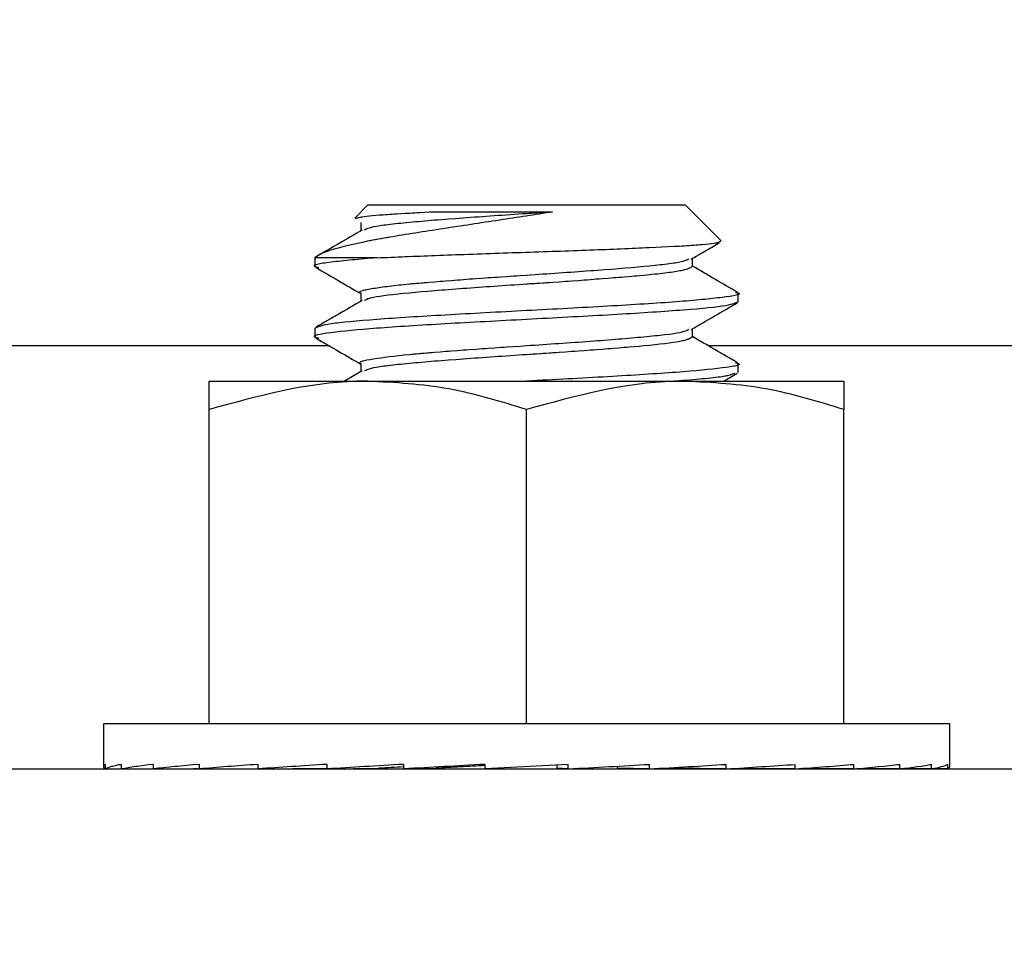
# Paper-space layout 'Sheet9' of a CAD drawing. Header units: inches. Extents: x 2.34 to 9.39, y 0.52 to 7.47.
# Tile 11 of 32: x 4.1972 to 4.2457, y 2.3939 to 2.4397. Entities that reach past the tile are written whole.
import ezdxf

# ---------------------------------------------------------------- set-up
doc = ezdxf.new("R2010")
doc.units = ezdxf.units.IN
doc.header["$MEASUREMENT"] = 0
doc.linetypes.add('PHANTOM', pattern=[0.5, 0.25, -0.05, 0.05, -0.05, 0.05, -0.05])
doc.layers.add('FORMAT', color=7, linetype='Continuous')
doc.styles.add('SLDTEXTSTYLE0', font='TXT', dxfattribs={"width": 0.75})
doc.dimstyles.new('SLDDIMSTYLE11', dxfattribs={"dimtxt": 0.104167, "dimasz": 0.13, "dimexe": 0, "dimexo": 0.0625, "dimgap": 0.026042, "dimtad": 0, "dimtih": 1, "dimtoh": 1, "dimdec": 1, "dimlfac": 18, "dimrnd": 1e-09, "dimzin": 12, "dimdsep": 46, "dimtxsty": 'SLDTEXTSTYLE0', "dimsah": 1, "dimcen": 0.09, "dimadec": 0, "dimazin": 3, "dimtfac": 1, "dimtdec": 1, "dimtofl": 0, "dimtmove": 0, "dimatfit": 3, "dimfxl": 1, "dimfrac": 2, "dimtolj": 1, "dimtzin": 12, "dimarcsym": 0})

# ---------------------------------------------------------------- blocks, each defined once
blk = doc.blocks.new('_D_76')
at = {"layer": 'FORMAT', "color": 7}
for p, q in [((5.969169, 6.750926), (3.180712, 6.750926)), ((3.305712, 6.750926), (3.305712, 5.178501)), ((3.151776, 5.157378), (3.120092, 5.157378)), ((3.120092, 5.157378), (3.120092, 4.991869)), ((3.459647, 5.157378), (3.491331, 5.157378)), ((3.491331, 5.157378), (3.491331, 4.991869)), ((3.120092, 4.991869), (3.151776, 4.991869)), ((3.491331, 4.991869), (3.459647, 4.991869)), ((3.305712, 1.986127), (3.305712, 4.831857)), ((4.057557, 1.986127), (3.180712, 1.986127))]:
    blk.add_line(p, q, dxfattribs=at)
for points in [[(3.305712, 6.750926), (3.285712, 6.620926), (3.325712, 6.620926)], [(3.305712, 1.986127), (3.325712, 2.116127), (3.285712, 2.116127)]]:
    blk.add_solid(points, dxfattribs=at)
at = {"layer": 'FORMAT', "color": 7, "char_height": 0.1041667, "attachment_point": 1, "style": 'SLDTEXTSTYLE0'}
for s, insert in [('2178', (3.151776, 5.126147)), ('85.8', (3.171067, 4.966135))]:
    blk.add_mtext(s, dxfattribs=dict(at, insert=insert))
blk = doc.blocks.new('_D_78')
at = {"layer": 'FORMAT', "color": 7}
for p, q in [((4.851572, 5.714004), (3.552958, 5.714004)), ((3.677958, 5.714004), (3.677958, 4.540645)), ((3.524022, 4.519523), (3.492338, 4.519523)), ((3.492338, 4.519523), (3.492338, 4.354013)), ((3.831893, 4.519523), (3.863577, 4.519523)), ((3.863577, 4.519523), (3.863577, 4.354013)), ((3.492338, 4.354013), (3.524022, 4.354013)), ((3.863577, 4.354013), (3.831893, 4.354013)), ((3.677958, 1.986127), (3.677958, 4.194002)), ((4.057557, 1.986127), (3.552958, 1.986127))]:
    blk.add_line(p, q, dxfattribs=at)
for points in [[(3.677958, 5.714004), (3.657958, 5.584004), (3.697958, 5.584004)], [(3.677958, 1.986127), (3.697958, 2.116127), (3.657958, 2.116127)]]:
    blk.add_solid(points, dxfattribs=at)
at = {"layer": 'FORMAT', "color": 7, "char_height": 0.1041667, "attachment_point": 1, "style": 'SLDTEXTSTYLE0'}
for s, insert in [('1704', (3.524022, 4.488291)), ('67.1', (3.543312, 4.32828))]:
    blk.add_mtext(s, dxfattribs=dict(at, insert=insert))

psp = doc.layouts.new('Sheet9')

# ---------------------------------------------------------------- linework, layer by layer
at = {"color": 7, "linetype": 'Continuous', "lineweight": 25}
for p, q in [((4.214327, 2.430571), (4.213677, 2.429921)), ((4.214327, 2.430571), (4.229952, 2.430571)), ((4.231713, 2.42881), (4.229952, 2.430571)), ((4.213978, 2.429703), (4.213978, 2.429299)), ((4.211723, 2.427967), (4.211723, 2.427533)), ((4.214774, 2.427967), (4.211723, 2.427967)), ((4.230301, 2.427533), (4.230301, 2.427937)), ((4.213978, 2.426231), (4.213978, 2.425827)), ((4.232557, 2.425797), (4.232557, 2.426231)), ((4.211723, 2.424495), (4.211723, 2.424061)), ((4.230301, 2.424061), (4.230301, 2.424465)), ((4.212431, 2.423627), (4.156168, 2.423627)), ((4.358264, 2.423627), (4.231097, 2.423627)), ((4.213978, 2.422759), (4.213978, 2.422355)), ((4.232557, 2.422325), (4.232557, 2.422759)), ((4.21404, 2.422391), (4.213179, 2.421891)), ((4.231849, 2.421891), (4.232513, 2.422276)), ((4.206515, 2.421891), (4.214327, 2.421891)), ((4.214327, 2.421891), (4.229952, 2.421891)), ((4.229952, 2.421891), (4.237765, 2.421891)), ((4.206515, 2.405016), (4.206515, 2.420495)), ((4.22214, 2.405016), (4.22214, 2.420495)), ((4.237765, 2.405016), (4.237765, 2.420495)), ((4.201307, 2.405016), (4.201307, 2.402905)), ((4.242973, 2.405016), (4.201307, 2.405016)), ((4.242973, 2.402905), (4.242973, 2.405016)), ((4.183945, 2.402794), (4.406168, 2.402794)), ((4.201407, 2.402794), (4.201407, 2.403016)), ((4.201407, 2.402794), (4.202204, 2.402798)), ((4.202204, 2.402794), (4.202204, 2.403016)), ((4.202204, 2.402794), (4.203767, 2.402802)), ((4.203767, 2.402794), (4.203767, 2.403016)), ((4.203767, 2.402794), (4.206035, 2.402807)), ((4.206035, 2.402794), (4.206035, 2.403016)), ((4.206035, 2.402794), (4.208923, 2.402814)), ((4.206723, 2.402798), (4.206723, 2.402794)), ((4.208923, 2.402794), (4.208923, 2.403016)), ((4.208923, 2.402794), (4.212319, 2.402822)), ((4.212319, 2.402794), (4.212319, 2.403016)), ((4.212319, 2.402794), (4.214872, 2.402823)), ((4.216092, 2.402794), (4.216092, 2.403016)), ((4.216092, 2.402794), (4.217665, 2.402823)), ((4.224182, 2.403016), (4.220098, 2.402794)), ((4.220098, 2.402794), (4.220098, 2.403016)), ((4.223651, 2.402823), (4.223651, 2.402987)), ((4.224182, 2.402794), (4.223651, 2.402823)), ((4.224182, 2.402794), (4.224182, 2.403016)), ((4.226615, 2.402823), (4.226615, 2.402928)), ((4.228187, 2.402794), (4.226615, 2.402823)), ((4.228187, 2.402794), (4.228187, 2.403016)), ((4.229407, 2.402823), (4.229407, 2.402864)), ((4.231961, 2.402794), (4.229407, 2.402823)), ((4.231961, 2.402794), (4.231961, 2.403016)), ((4.235356, 2.402794), (4.232367, 2.402819)), ((4.235356, 2.402794), (4.235356, 2.403016)), ((4.238244, 2.402794), (4.235614, 2.402812)), ((4.237557, 2.402794), (4.237557, 2.402798)), ((4.238244, 2.402794), (4.238244, 2.403016)), ((4.240513, 2.402794), (4.238393, 2.402806)), ((4.240513, 2.402794), (4.240513, 2.403016)), ((4.242076, 2.402794), (4.240585, 2.402802)), ((4.242076, 2.402794), (4.242076, 2.403016)), ((4.242873, 2.402794), (4.242098, 2.402798)), ((4.242873, 2.402794), (4.242873, 2.403016))]:
    psp.add_line(p, q, dxfattribs=at)
at = {"color": 7, "linetype": 'PHANTOM', "lineweight": 18}
for p, q in [((4.214327, 2.430571), (4.213677, 2.429921)), ((4.214327, 2.430571), (4.213677, 2.429921)), ((4.214327, 2.430571), (4.213677, 2.429921)), ((4.214327, 2.430571), (4.229952, 2.430571)), ((4.214327, 2.430571), (4.229952, 2.430571)), ((4.214327, 2.430571), (4.229952, 2.430571)), ((4.231713, 2.42881), (4.229952, 2.430571)), ((4.231713, 2.42881), (4.229952, 2.430571)), ((4.231713, 2.42881), (4.229952, 2.430571)), ((4.213978, 2.429703), (4.213978, 2.429299)), ((4.213978, 2.429703), (4.213978, 2.429299)), ((4.213978, 2.429703), (4.213978, 2.429299)), ((4.211723, 2.427967), (4.211723, 2.427533)), ((4.214774, 2.427967), (4.211723, 2.427967)), ((4.211723, 2.427967), (4.211723, 2.427533)), ((4.214774, 2.427967), (4.211723, 2.427967)), ((4.211723, 2.427967), (4.211723, 2.427533)), ((4.214774, 2.427967), (4.211723, 2.427967)), ((4.230301, 2.427533), (4.230301, 2.427937)), ((4.230301, 2.427533), (4.230301, 2.427937)), ((4.230301, 2.427533), (4.230301, 2.427937)), ((4.213978, 2.426231), (4.213978, 2.425827)), ((4.213978, 2.426231), (4.213978, 2.425827)), ((4.213978, 2.426231), (4.213978, 2.425827)), ((4.232557, 2.425797), (4.232557, 2.426231)), ((4.232557, 2.425797), (4.232557, 2.426231)), ((4.232557, 2.425797), (4.232557, 2.426231)), ((4.211723, 2.424495), (4.211723, 2.424061)), ((4.211723, 2.424495), (4.211723, 2.424061)), ((4.211723, 2.424495), (4.211723, 2.424061)), ((4.230301, 2.424061), (4.230301, 2.424465)), ((4.230301, 2.424061), (4.230301, 2.424465)), ((4.230301, 2.424061), (4.230301, 2.424465)), ((4.212431, 2.423627), (4.156168, 2.423627)), ((4.212431, 2.423627), (4.156168, 2.423627)), ((4.212431, 2.423627), (4.156168, 2.423627)), ((4.358264, 2.423627), (4.231097, 2.423627)), ((4.358264, 2.423627), (4.231097, 2.423627)), ((4.358264, 2.423627), (4.231097, 2.423627)), ((4.213978, 2.422759), (4.213978, 2.422355)), ((4.213978, 2.422759), (4.213978, 2.422355)), ((4.213978, 2.422759), (4.213978, 2.422355)), ((4.232557, 2.422325), (4.232557, 2.422759)), ((4.232557, 2.422325), (4.232557, 2.422759)), ((4.232557, 2.422325), (4.232557, 2.422759)), ((4.21404, 2.422391), (4.213179, 2.421891)), ((4.21404, 2.422391), (4.213179, 2.421891)), ((4.21404, 2.422391), (4.213179, 2.421891)), ((4.231849, 2.421891), (4.232513, 2.422276)), ((4.231849, 2.421891), (4.232513, 2.422276)), ((4.231849, 2.421891), (4.232513, 2.422276)), ((4.206515, 2.421891), (4.214327, 2.421891)), ((4.206515, 2.421891), (4.214327, 2.421891)), ((4.206515, 2.421891), (4.214327, 2.421891)), ((4.214327, 2.421891), (4.229952, 2.421891)), ((4.214327, 2.421891), (4.229952, 2.421891)), ((4.214327, 2.421891), (4.229952, 2.421891)), ((4.229952, 2.421891), (4.237765, 2.421891)), ((4.229952, 2.421891), (4.237765, 2.421891)), ((4.229952, 2.421891), (4.237765, 2.421891)), ((4.206515, 2.405016), (4.206515, 2.420495)), ((4.206515, 2.405016), (4.206515, 2.420495)), ((4.206515, 2.405016), (4.206515, 2.420495)), ((4.22214, 2.405016), (4.22214, 2.420495)), ((4.22214, 2.405016), (4.22214, 2.420495)), ((4.22214, 2.405016), (4.22214, 2.420495)), ((4.237765, 2.405016), (4.237765, 2.420495)), ((4.237765, 2.405016), (4.237765, 2.420495)), ((4.237765, 2.405016), (4.237765, 2.420495)), ((4.201307, 2.405016), (4.201307, 2.402905)), ((4.242973, 2.405016), (4.201307, 2.405016)), ((4.201307, 2.405016), (4.201307, 2.402905)), ((4.242973, 2.405016), (4.201307, 2.405016)), ((4.201307, 2.405016), (4.201307, 2.402905)), ((4.242973, 2.405016), (4.201307, 2.405016)), ((4.242973, 2.402905), (4.242973, 2.405016)), ((4.242973, 2.402905), (4.242973, 2.405016)), ((4.242973, 2.402905), (4.242973, 2.405016)), ((4.183945, 2.402794), (4.406168, 2.402794)), ((4.183945, 2.402794), (4.406168, 2.402794)), ((4.183945, 2.402794), (4.406168, 2.402794)), ((4.201407, 2.402794), (4.201407, 2.403016)), ((4.201407, 2.402794), (4.201407, 2.403016)), ((4.201407, 2.402794), (4.201407, 2.403016)), ((4.201407, 2.402794), (4.202204, 2.402798)), ((4.201407, 2.402794), (4.202204, 2.402798)), ((4.201407, 2.402794), (4.202204, 2.402798)), ((4.202204, 2.402794), (4.202204, 2.403016)), ((4.202204, 2.402794), (4.202204, 2.403016)), ((4.202204, 2.402794), (4.202204, 2.403016)), ((4.202204, 2.402794), (4.203767, 2.402802)), ((4.202204, 2.402794), (4.203767, 2.402802)), ((4.202204, 2.402794), (4.203767, 2.402802)), ((4.203767, 2.402794), (4.203767, 2.403016)), ((4.203767, 2.402794), (4.203767, 2.403016)), ((4.203767, 2.402794), (4.203767, 2.403016)), ((4.203767, 2.402794), (4.206035, 2.402807)), ((4.203767, 2.402794), (4.206035, 2.402807)), ((4.203767, 2.402794), (4.206035, 2.402807)), ((4.206035, 2.402794), (4.206035, 2.403016)), ((4.206035, 2.402794), (4.206035, 2.403016)), ((4.206035, 2.402794), (4.206035, 2.403016)), ((4.206035, 2.402794), (4.208923, 2.402814)), ((4.206035, 2.402794), (4.208923, 2.402814)), ((4.206035, 2.402794), (4.208923, 2.402814)), ((4.206723, 2.402798), (4.206723, 2.402794)), ((4.206723, 2.402798), (4.206723, 2.402794)), ((4.206723, 2.402798), (4.206723, 2.402794)), ((4.208923, 2.402794), (4.208923, 2.403016)), ((4.208923, 2.402794), (4.208923, 2.403016)), ((4.208923, 2.402794), (4.208923, 2.403016)), ((4.208923, 2.402794), (4.212319, 2.402822)), ((4.208923, 2.402794), (4.212319, 2.402822)), ((4.208923, 2.402794), (4.212319, 2.402822)), ((4.212319, 2.402794), (4.212319, 2.403016)), ((4.212319, 2.402794), (4.212319, 2.403016)), ((4.212319, 2.402794), (4.212319, 2.403016)), ((4.212319, 2.402794), (4.214872, 2.402823)), ((4.212319, 2.402794), (4.214872, 2.402823)), ((4.212319, 2.402794), (4.214872, 2.402823)), ((4.216092, 2.402794), (4.216092, 2.403016)), ((4.216092, 2.402794), (4.216092, 2.403016)), ((4.216092, 2.402794), (4.216092, 2.403016)), ((4.216092, 2.402794), (4.217665, 2.402823)), ((4.216092, 2.402794), (4.217665, 2.402823)), ((4.216092, 2.402794), (4.217665, 2.402823)), ((4.224182, 2.403016), (4.220098, 2.402794)), ((4.220098, 2.402794), (4.220098, 2.403016)), ((4.220098, 2.402794), (4.220098, 2.403016)), ((4.224182, 2.403016), (4.220098, 2.402794)), ((4.220098, 2.402794), (4.220098, 2.403016)), ((4.224182, 2.403016), (4.220098, 2.402794)), ((4.223651, 2.402823), (4.223651, 2.402987)), ((4.223651, 2.402823), (4.223651, 2.402987)), ((4.223651, 2.402823), (4.223651, 2.402987)), ((4.224182, 2.402794), (4.223651, 2.402823)), ((4.224182, 2.402794), (4.223651, 2.402823)), ((4.224182, 2.402794), (4.223651, 2.402823)), ((4.224182, 2.402794), (4.224182, 2.403016)), ((4.224182, 2.402794), (4.224182, 2.403016)), ((4.224182, 2.402794), (4.224182, 2.403016)), ((4.226615, 2.402823), (4.226615, 2.402928)), ((4.226615, 2.402823), (4.226615, 2.402928)), ((4.226615, 2.402823), (4.226615, 2.402928)), ((4.228187, 2.402794), (4.226615, 2.402823)), ((4.228187, 2.402794), (4.226615, 2.402823)), ((4.228187, 2.402794), (4.226615, 2.402823)), ((4.228187, 2.402794), (4.228187, 2.403016)), ((4.228187, 2.402794), (4.228187, 2.403016)), ((4.228187, 2.402794), (4.228187, 2.403016)), ((4.229407, 2.402823), (4.229407, 2.402864)), ((4.229407, 2.402823), (4.229407, 2.402864)), ((4.229407, 2.402823), (4.229407, 2.402864)), ((4.231961, 2.402794), (4.229407, 2.402823)), ((4.231961, 2.402794), (4.229407, 2.402823)), ((4.231961, 2.402794), (4.229407, 2.402823)), ((4.231961, 2.402794), (4.231961, 2.403016)), ((4.231961, 2.402794), (4.231961, 2.403016)), ((4.231961, 2.402794), (4.231961, 2.403016)), ((4.235356, 2.402794), (4.232367, 2.402819)), ((4.235356, 2.402794), (4.232367, 2.402819)), ((4.235356, 2.402794), (4.232367, 2.402819)), ((4.235356, 2.402794), (4.235356, 2.403016)), ((4.235356, 2.402794), (4.235356, 2.403016)), ((4.235356, 2.402794), (4.235356, 2.403016)), ((4.238244, 2.402794), (4.235614, 2.402812)), ((4.238244, 2.402794), (4.235614, 2.402812)), ((4.238244, 2.402794), (4.235614, 2.402812)), ((4.237557, 2.402794), (4.237557, 2.402798)), ((4.237557, 2.402794), (4.237557, 2.402798)), ((4.237557, 2.402794), (4.237557, 2.402798)), ((4.238244, 2.402794), (4.238244, 2.403016)), ((4.238244, 2.402794), (4.238244, 2.403016)), ((4.238244, 2.402794), (4.238244, 2.403016)), ((4.240513, 2.402794), (4.238393, 2.402806)), ((4.240513, 2.402794), (4.238393, 2.402806)), ((4.240513, 2.402794), (4.238393, 2.402806)), ((4.240513, 2.402794), (4.240513, 2.403016)), ((4.240513, 2.402794), (4.240513, 2.403016)), ((4.240513, 2.402794), (4.240513, 2.403016)), ((4.242076, 2.402794), (4.240585, 2.402802)), ((4.242076, 2.402794), (4.240585, 2.402802)), ((4.242076, 2.402794), (4.240585, 2.402802)), ((4.242076, 2.402794), (4.242076, 2.403016)), ((4.242076, 2.402794), (4.242076, 2.403016)), ((4.242076, 2.402794), (4.242076, 2.403016)), ((4.242873, 2.402794), (4.242098, 2.402798)), ((4.242873, 2.402794), (4.242098, 2.402798)), ((4.242873, 2.402794), (4.242098, 2.402798)), ((4.242873, 2.402794), (4.242873, 2.403016)), ((4.242873, 2.402794), (4.242873, 2.403016)), ((4.242873, 2.402794), (4.242873, 2.403016))]:
    psp.add_line(p, q, dxfattribs=at)
at = {"color": 7, "linetype": 'Continuous', "lineweight": 25}
for major_axis, ratio, start_param, end_param in [((0.020833, 0), 0.054412, 3.043418, 3.239767), ((0.020833, 0.000222), 0.053361, 2.8465, 3.04285), ((0.020833, 0.000435), 0.050249, 2.64967, 2.846019), ((0.020833, 0.000631), 0.045201, 2.453, 2.64935), ((0.020833, -0.000631), 0.045201, 3.809499, 3.830185), ((0.020833, 0.000803), 0.038418, 2.256539, 2.452889), ((0.020833, 0.000943), 0.030168, 2.060304, 2.256654), ((0.020833, 0.001048), 0.02077, 1.864276, 2.060626), ((0.015417, 0.000775), 0.02077, 1.972857, 2.060626), ((0.020833, 0.001112), 0.010585, 1.668406, 1.864756), ((0.015417, 0.000823), 0.010585, 1.703077, 1.864756), ((0.020833, 0.001112), 0.010585, 4.809999, 5.006348), ((0.020833, 0.001048), 0.02077, 5.005869, 5.202218), ((0.020833, 0.000943), 0.030168, 5.201897, 5.398246), ((0.020833, 0.000803), 0.038418, 5.398132, 5.594482), ((0.020833, 0.000631), 0.045201, 5.594593, 5.790942), ((0.020833, 0.000435), 0.050249, 5.791262, 5.987612), ((0.020833, 0.000222), 0.053361, 5.988093, 6.184442), ((0.020833, 0), 0.054412, 6.185011, 6.283185)]:
    psp.add_ellipse((4.22214, 2.402905), major_axis=major_axis, ratio=ratio, start_param=start_param, end_param=end_param, dxfattribs=at)
at = {"color": 7, "linetype": 'PHANTOM', "lineweight": 18}
for major_axis, ratio, start_param, end_param in [((0.020833, 0), 0.054412, 3.043418, 3.239767), ((0.020833, 0), 0.054412, 3.043418, 3.239767), ((0.020833, 0), 0.054412, 3.043418, 3.239767), ((0.020833, 0.000222), 0.053361, 2.8465, 3.04285), ((0.020833, 0.000222), 0.053361, 2.8465, 3.04285), ((0.020833, 0.000222), 0.053361, 2.8465, 3.04285), ((0.020833, 0.000435), 0.050249, 2.64967, 2.846019), ((0.020833, 0.000435), 0.050249, 2.64967, 2.846019), ((0.020833, 0.000435), 0.050249, 2.64967, 2.846019), ((0.020833, 0.000631), 0.045201, 2.453, 2.64935), ((0.020833, 0.000631), 0.045201, 2.453, 2.64935), ((0.020833, 0.000631), 0.045201, 2.453, 2.64935), ((0.020833, -0.000631), 0.045201, 3.809499, 3.830185), ((0.020833, -0.000631), 0.045201, 3.809499, 3.830185), ((0.020833, -0.000631), 0.045201, 3.809499, 3.830185), ((0.020833, 0.000803), 0.038418, 2.256539, 2.452889), ((0.020833, 0.000803), 0.038418, 2.256539, 2.452889), ((0.020833, 0.000803), 0.038418, 2.256539, 2.452889), ((0.020833, 0.000943), 0.030168, 2.060304, 2.256654), ((0.020833, 0.000943), 0.030168, 2.060304, 2.256654), ((0.020833, 0.000943), 0.030168, 2.060304, 2.256654), ((0.020833, 0.001048), 0.02077, 1.864276, 2.060626), ((0.020833, 0.001048), 0.02077, 1.864276, 2.060626), ((0.020833, 0.001048), 0.02077, 1.864276, 2.060626), ((0.015417, 0.000775), 0.02077, 1.972857, 2.060626), ((0.015417, 0.000775), 0.02077, 1.972857, 2.060626), ((0.015417, 0.000775), 0.02077, 1.972857, 2.060626), ((0.020833, 0.001112), 0.010585, 1.668406, 1.864756), ((0.020833, 0.001112), 0.010585, 1.668406, 1.864756), ((0.020833, 0.001112), 0.010585, 1.668406, 1.864756), ((0.015417, 0.000823), 0.010585, 1.703077, 1.864756), ((0.015417, 0.000823), 0.010585, 1.703077, 1.864756), ((0.015417, 0.000823), 0.010585, 1.703077, 1.864756), ((0.020833, 0.001112), 0.010585, 4.809999, 5.006348), ((0.020833, 0.001112), 0.010585, 4.809999, 5.006348), ((0.020833, 0.001112), 0.010585, 4.809999, 5.006348), ((0.020833, 0.001048), 0.02077, 5.005869, 5.202218), ((0.020833, 0.001048), 0.02077, 5.005869, 5.202218), ((0.020833, 0.001048), 0.02077, 5.005869, 5.202218), ((0.020833, 0.000943), 0.030168, 5.201897, 5.398246), ((0.020833, 0.000943), 0.030168, 5.201897, 5.398246), ((0.020833, 0.000943), 0.030168, 5.201897, 5.398246), ((0.020833, 0.000803), 0.038418, 5.398132, 5.594482), ((0.020833, 0.000803), 0.038418, 5.398132, 5.594482), ((0.020833, 0.000803), 0.038418, 5.398132, 5.594482), ((0.020833, 0.000631), 0.045201, 5.594593, 5.790942), ((0.020833, 0.000631), 0.045201, 5.594593, 5.790942), ((0.020833, 0.000631), 0.045201, 5.594593, 5.790942), ((0.020833, 0.000435), 0.050249, 5.791262, 5.987612), ((0.020833, 0.000435), 0.050249, 5.791262, 5.987612), ((0.020833, 0.000435), 0.050249, 5.791262, 5.987612), ((0.020833, 0.000222), 0.053361, 5.988093, 6.184442), ((0.020833, 0.000222), 0.053361, 5.988093, 6.184442), ((0.020833, 0.000222), 0.053361, 5.988093, 6.184442), ((0.020833, 0), 0.054412, 6.185011, 6.283185), ((0.020833, 0), 0.054412, 6.185011, 6.283185), ((0.020833, 0), 0.054412, 6.185011, 6.283185)]:
    psp.add_ellipse((4.22214, 2.402905), major_axis=major_axis, ratio=ratio, start_param=start_param, end_param=end_param, dxfattribs=at)
at = {"color": 7, "linetype": 'Continuous', "lineweight": 25}
for points, knots in [([(4.223424, 2.430223), (4.222553, 2.430089), (4.220763, 2.429815), (4.217927, 2.429383), (4.215313, 2.428978), (4.213175, 2.428563), (4.212051, 2.428213), (4.211798, 2.428023), (4.211723, 2.427967)], [0, 0, 0, 0, 0.164614, 0.338276, 0.523111, 0.708144, 0.913929, 1, 1, 1, 1]), ([(4.213704, 2.429894), (4.213793, 2.429928), (4.21398, 2.430001), (4.21533, 2.430116), (4.216706, 2.430189), (4.217349, 2.430223)], [0, 0, 0, 0, 0.3247929, 0.684877, 1, 1, 1, 1]), ([(4.223424, 2.430223), (4.222997, 2.430194), (4.221513, 2.430096), (4.218924, 2.42992), (4.216248, 2.429704), (4.214495, 2.429508), (4.214263, 2.429386), (4.214167, 2.429335)], [0, 0, 0, 0, 0.098641, 0.342529, 0.586416, 0.830304, 1, 1, 1, 1]), ([(4.217349, 2.430223), (4.217589, 2.430223), (4.218586, 2.430223), (4.22019, 2.430223), (4.222029, 2.430223), (4.222955, 2.430223), (4.223424, 2.430223)], [0, 0, 0, 0, 0.135973, 0.564616, 0.77912, 1, 1, 1, 1]), ([(4.21404, 2.429335), (4.213663, 2.429116), (4.212907, 2.428677), (4.212151, 2.428239), (4.211773, 2.42802)], [0, 0, 0, 0, 0.499769, 1, 1, 1, 1]), ([(4.214774, 2.427967), (4.215695, 2.428006), (4.217537, 2.428083), (4.220993, 2.428206), (4.224465, 2.428319), (4.227616, 2.428445), (4.230044, 2.428558), (4.231561, 2.42868), (4.231652, 2.428756), (4.231695, 2.428792)], [0, 0, 0, 0, 0.147041, 0.294082, 0.441177, 0.585629, 0.728755, 0.8705, 1, 1, 1, 1]), ([(4.230245, 2.427904), (4.230623, 2.428124), (4.231081, 2.42839), (4.231539, 2.428656), (4.23162, 2.428702)], [0, 0, 0, 0, 0.824363, 1, 1, 1, 1]), ([(4.214774, 2.427967), (4.213945, 2.427895), (4.212287, 2.42775), (4.211458, 2.427588), (4.211839, 2.427499), (4.211912, 2.427482)], [0, 0, 0, 0, 0.446767, 0.893535, 1, 1, 1, 1]), ([(4.230121, 2.427904), (4.230024, 2.427853), (4.229792, 2.427729), (4.228033, 2.427533), (4.225352, 2.427317), (4.222355, 2.427113), (4.219585, 2.42693), (4.217656, 2.426777), (4.215854, 2.426625), (4.214501, 2.426447), (4.213771, 2.426303), (4.213979, 2.426231), (4.213979, 2.426231)], [0, 0, 0, 0, 0.092006, 0.221602, 0.351198, 0.480794, 0.583908, 0.688332, 0.740748, 0.870344, 0.99994, 1, 1, 1, 1]), ([(4.230301, 2.427533), (4.230179, 2.427461), (4.229934, 2.427317), (4.22817, 2.427113), (4.225919, 2.42693), (4.223854, 2.426777), (4.22151, 2.426625), (4.218925, 2.426447), (4.216248, 2.426231), (4.214495, 2.426036), (4.214263, 2.425913), (4.214167, 2.425863)], [0, 0, 0, 0, 0.1298157, 0.2596616, 0.3629748, 0.4675999, 0.5201163, 0.6499622, 0.7798081, 0.9096539, 1, 1, 1, 1]), ([(4.232538, 2.426263), (4.23216, 2.426482), (4.231415, 2.426915), (4.230669, 2.427348), (4.230301, 2.427561)], [0, 0, 0, 0, 0.506651, 1, 1, 1, 1]), ([(4.211767, 2.427484), (4.212145, 2.427265), (4.212882, 2.426838), (4.21362, 2.426409), (4.213978, 2.426201)], [0, 0, 0, 0, 0.513009, 1, 1, 1, 1]), ([(4.232431, 2.426265), (4.232478, 2.426254), (4.232822, 2.42617), (4.231922, 2.426014), (4.229722, 2.425797), (4.226223, 2.42558), (4.222143, 2.425363), (4.218044, 2.425146), (4.214602, 2.424929), (4.212193, 2.424712), (4.21188, 2.424567), (4.211723, 2.424495)], [0, 0, 0, 0, 0.019345, 0.141926, 0.264508, 0.38709, 0.509672, 0.632254, 0.754836, 0.877418, 1, 1, 1, 1]), ([(4.232557, 2.425797), (4.2324, 2.425725), (4.232087, 2.42558), (4.229678, 2.425363), (4.226236, 2.425146), (4.222137, 2.424929), (4.218056, 2.424712), (4.214561, 2.424495), (4.212346, 2.424278), (4.211455, 2.424116), (4.211838, 2.424027), (4.211912, 2.424009)], [0, 0, 0, 0, 0.121384, 0.242768, 0.364153, 0.485537, 0.606921, 0.728305, 0.84969, 0.971074, 1, 1, 1, 1]), ([(4.21404, 2.425863), (4.213663, 2.425644), (4.212907, 2.425205), (4.212151, 2.424767), (4.211773, 2.424547)], [0, 0, 0, 0, 0.499769, 1, 1, 1, 1]), ([(4.230245, 2.424432), (4.230623, 2.424651), (4.231378, 2.425091), (4.232135, 2.425529), (4.232513, 2.425748)], [0, 0, 0, 0, 0.499748, 1, 1, 1, 1]), ([(4.230121, 2.424432), (4.230024, 2.424381), (4.229792, 2.424257), (4.228033, 2.424061), (4.225352, 2.423844), (4.222355, 2.42364), (4.219585, 2.423457), (4.217656, 2.423305), (4.215854, 2.423152), (4.214501, 2.422975), (4.213771, 2.422831), (4.213979, 2.422759), (4.213979, 2.422759)], [0, 0, 0, 0, 0.092006, 0.221602, 0.351198, 0.480794, 0.583908, 0.688332, 0.740748, 0.870344, 0.99994, 1, 1, 1, 1]), ([(4.211767, 2.424012), (4.212145, 2.423793), (4.212882, 2.423365), (4.21362, 2.422937), (4.213978, 2.422729)], [0, 0, 0, 0, 0.513009, 1, 1, 1, 1]), ([(4.230301, 2.424061), (4.230179, 2.423989), (4.229934, 2.423844), (4.22817, 2.42364), (4.225919, 2.423457), (4.223854, 2.423305), (4.22151, 2.423152), (4.218925, 2.422975), (4.216248, 2.422759), (4.214495, 2.422564), (4.214263, 2.422441), (4.214167, 2.422391)], [0, 0, 0, 0, 0.1298157, 0.2596616, 0.3629748, 0.4675999, 0.5201163, 0.6499622, 0.7798081, 0.9096539, 1, 1, 1, 1]), ([(4.232538, 2.422791), (4.23216, 2.42301), (4.231415, 2.423442), (4.230669, 2.423875), (4.230301, 2.424089)], [0, 0, 0, 0, 0.506651, 1, 1, 1, 1]), ([(4.232431, 2.422793), (4.232478, 2.422782), (4.232822, 2.422698), (4.231922, 2.422542), (4.229722, 2.422325), (4.226224, 2.422108), (4.223501, 2.421963), (4.22214, 2.421891)], [0, 0, 0, 0, 0.0379549, 0.2784662, 0.5189775, 0.7594887, 1, 1, 1, 1]), ([(4.232368, 2.422273), (4.232247, 2.422218), (4.231967, 2.422091), (4.230397, 2.421963), (4.229506, 2.421891)], [0, 0, 0, 0, 0.432366, 1, 1, 1, 1]), ([(4.214327, 2.421891), (4.214142, 2.421889), (4.211504, 2.42187), (4.208919, 2.421157), (4.206515, 2.420495)], [0, 0, 0, 0, 0.070219, 1, 1, 1, 1]), ([(4.206515, 2.420495), (4.206515, 2.42106), (4.206515, 2.421805), (4.206515, 2.421874), (4.206515, 2.421891)], [0, 0, 0, 0, 0.758642, 1, 1, 1, 1]), ([(4.22214, 2.420495), (4.220871, 2.420885), (4.21831, 2.421673), (4.215663, 2.421818), (4.214327, 2.421891)], [0, 0, 0, 0, 0.495458, 1, 1, 1, 1]), ([(4.229952, 2.421891), (4.229767, 2.421889), (4.227129, 2.42187), (4.224544, 2.421157), (4.22214, 2.420495)], [0, 0, 0, 0, 0.070219, 1, 1, 1, 1]), ([(4.237765, 2.420495), (4.236496, 2.420885), (4.233935, 2.421673), (4.231288, 2.421818), (4.229952, 2.421891)], [0, 0, 0, 0, 0.495458, 1, 1, 1, 1]), ([(4.237765, 2.421891), (4.237765, 2.421874), (4.237765, 2.421805), (4.237765, 2.42106), (4.237765, 2.420495)], [0, 0, 0, 0, 0.241358, 1, 1, 1, 1])]:
    psp.add_open_spline(points, degree=3, knots=knots, dxfattribs=at)
at = {"color": 7, "linetype": 'PHANTOM', "lineweight": 18}
for points, knots in [([(4.223424, 2.430223), (4.222553, 2.430089), (4.220763, 2.429815), (4.217927, 2.429383), (4.215313, 2.428978), (4.213175, 2.428563), (4.212051, 2.428213), (4.211798, 2.428023), (4.211723, 2.427967)], [0, 0, 0, 0, 0.164614, 0.338276, 0.523111, 0.708144, 0.913929, 1, 1, 1, 1]), ([(4.223424, 2.430223), (4.222553, 2.430089), (4.220763, 2.429815), (4.217927, 2.429383), (4.215313, 2.428978), (4.213175, 2.428563), (4.212051, 2.428213), (4.211798, 2.428023), (4.211723, 2.427967)], [0, 0, 0, 0, 0.164614, 0.338276, 0.523111, 0.708144, 0.913929, 1, 1, 1, 1]), ([(4.223424, 2.430223), (4.222553, 2.430089), (4.220763, 2.429815), (4.217927, 2.429383), (4.215313, 2.428978), (4.213175, 2.428563), (4.212051, 2.428213), (4.211798, 2.428023), (4.211723, 2.427967)], [0, 0, 0, 0, 0.164614, 0.338276, 0.523111, 0.708144, 0.913929, 1, 1, 1, 1]), ([(4.213704, 2.429894), (4.213793, 2.429928), (4.21398, 2.430001), (4.21533, 2.430116), (4.216706, 2.430189), (4.217349, 2.430223)], [0, 0, 0, 0, 0.3247929, 0.684877, 1, 1, 1, 1]), ([(4.213704, 2.429894), (4.213793, 2.429928), (4.21398, 2.430001), (4.21533, 2.430116), (4.216706, 2.430189), (4.217349, 2.430223)], [0, 0, 0, 0, 0.3247929, 0.684877, 1, 1, 1, 1]), ([(4.213704, 2.429894), (4.213793, 2.429928), (4.21398, 2.430001), (4.21533, 2.430116), (4.216706, 2.430189), (4.217349, 2.430223)], [0, 0, 0, 0, 0.3247929, 0.684877, 1, 1, 1, 1]), ([(4.223424, 2.430223), (4.222997, 2.430194), (4.221513, 2.430096), (4.218924, 2.42992), (4.216248, 2.429704), (4.214495, 2.429508), (4.214263, 2.429386), (4.214167, 2.429335)], [0, 0, 0, 0, 0.098641, 0.342529, 0.586416, 0.830304, 1, 1, 1, 1]), ([(4.223424, 2.430223), (4.222997, 2.430194), (4.221513, 2.430096), (4.218924, 2.42992), (4.216248, 2.429704), (4.214495, 2.429508), (4.214263, 2.429386), (4.214167, 2.429335)], [0, 0, 0, 0, 0.098641, 0.342529, 0.586416, 0.830304, 1, 1, 1, 1]), ([(4.223424, 2.430223), (4.222997, 2.430194), (4.221513, 2.430096), (4.218924, 2.42992), (4.216248, 2.429704), (4.214495, 2.429508), (4.214263, 2.429386), (4.214167, 2.429335)], [0, 0, 0, 0, 0.098641, 0.342529, 0.586416, 0.830304, 1, 1, 1, 1]), ([(4.217349, 2.430223), (4.217589, 2.430223), (4.218586, 2.430223), (4.22019, 2.430223), (4.222029, 2.430223), (4.222955, 2.430223), (4.223424, 2.430223)], [0, 0, 0, 0, 0.135973, 0.564616, 0.77912, 1, 1, 1, 1]), ([(4.217349, 2.430223), (4.217589, 2.430223), (4.218586, 2.430223), (4.22019, 2.430223), (4.222029, 2.430223), (4.222955, 2.430223), (4.223424, 2.430223)], [0, 0, 0, 0, 0.135973, 0.564616, 0.77912, 1, 1, 1, 1]), ([(4.217349, 2.430223), (4.217589, 2.430223), (4.218586, 2.430223), (4.22019, 2.430223), (4.222029, 2.430223), (4.222955, 2.430223), (4.223424, 2.430223)], [0, 0, 0, 0, 0.135973, 0.564616, 0.77912, 1, 1, 1, 1]), ([(4.21404, 2.429335), (4.213663, 2.429116), (4.212907, 2.428677), (4.212151, 2.428239), (4.211773, 2.42802)], [0, 0, 0, 0, 0.499769, 1, 1, 1, 1]), ([(4.21404, 2.429335), (4.213663, 2.429116), (4.212907, 2.428677), (4.212151, 2.428239), (4.211773, 2.42802)], [0, 0, 0, 0, 0.499769, 1, 1, 1, 1]), ([(4.21404, 2.429335), (4.213663, 2.429116), (4.212907, 2.428677), (4.212151, 2.428239), (4.211773, 2.42802)], [0, 0, 0, 0, 0.499769, 1, 1, 1, 1]), ([(4.214774, 2.427967), (4.215695, 2.428006), (4.217537, 2.428083), (4.220993, 2.428206), (4.224465, 2.428319), (4.227616, 2.428445), (4.230044, 2.428558), (4.231561, 2.42868), (4.231652, 2.428756), (4.231695, 2.428792)], [0, 0, 0, 0, 0.147041, 0.294082, 0.441177, 0.585629, 0.728755, 0.8705, 1, 1, 1, 1]), ([(4.214774, 2.427967), (4.215695, 2.428006), (4.217537, 2.428083), (4.220993, 2.428206), (4.224465, 2.428319), (4.227616, 2.428445), (4.230044, 2.428558), (4.231561, 2.42868), (4.231652, 2.428756), (4.231695, 2.428792)], [0, 0, 0, 0, 0.147041, 0.294082, 0.441177, 0.585629, 0.728755, 0.8705, 1, 1, 1, 1]), ([(4.214774, 2.427967), (4.215695, 2.428006), (4.217537, 2.428083), (4.220993, 2.428206), (4.224465, 2.428319), (4.227616, 2.428445), (4.230044, 2.428558), (4.231561, 2.42868), (4.231652, 2.428756), (4.231695, 2.428792)], [0, 0, 0, 0, 0.147041, 0.294082, 0.441177, 0.585629, 0.728755, 0.8705, 1, 1, 1, 1]), ([(4.230245, 2.427904), (4.230623, 2.428124), (4.231081, 2.42839), (4.231539, 2.428656), (4.23162, 2.428702)], [0, 0, 0, 0, 0.824363, 1, 1, 1, 1]), ([(4.230245, 2.427904), (4.230623, 2.428124), (4.231081, 2.42839), (4.231539, 2.428656), (4.23162, 2.428702)], [0, 0, 0, 0, 0.824363, 1, 1, 1, 1]), ([(4.230245, 2.427904), (4.230623, 2.428124), (4.231081, 2.42839), (4.231539, 2.428656), (4.23162, 2.428702)], [0, 0, 0, 0, 0.824363, 1, 1, 1, 1]), ([(4.214774, 2.427967), (4.213945, 2.427895), (4.212287, 2.42775), (4.211458, 2.427588), (4.211839, 2.427499), (4.211912, 2.427482)], [0, 0, 0, 0, 0.446767, 0.893535, 1, 1, 1, 1]), ([(4.214774, 2.427967), (4.213945, 2.427895), (4.212287, 2.42775), (4.211458, 2.427588), (4.211839, 2.427499), (4.211912, 2.427482)], [0, 0, 0, 0, 0.446767, 0.893535, 1, 1, 1, 1]), ([(4.214774, 2.427967), (4.213945, 2.427895), (4.212287, 2.42775), (4.211458, 2.427588), (4.211839, 2.427499), (4.211912, 2.427482)], [0, 0, 0, 0, 0.446767, 0.893535, 1, 1, 1, 1]), ([(4.230121, 2.427904), (4.230024, 2.427853), (4.229792, 2.427729), (4.228033, 2.427533), (4.225352, 2.427317), (4.222355, 2.427113), (4.219585, 2.42693), (4.217656, 2.426777), (4.215854, 2.426625), (4.214501, 2.426447), (4.213771, 2.426303), (4.213979, 2.426231), (4.213979, 2.426231)], [0, 0, 0, 0, 0.0920059, 0.2216019, 0.351198, 0.480794, 0.5839085, 0.6883323, 0.7407476, 0.8703437, 0.9999397, 1, 1, 1, 1]), ([(4.230121, 2.427904), (4.230024, 2.427853), (4.229792, 2.427729), (4.228033, 2.427533), (4.225352, 2.427317), (4.222355, 2.427113), (4.219585, 2.42693), (4.217656, 2.426777), (4.215854, 2.426625), (4.214501, 2.426447), (4.213771, 2.426303), (4.213979, 2.426231), (4.213979, 2.426231)], [0, 0, 0, 0, 0.0920059, 0.2216019, 0.351198, 0.480794, 0.5839085, 0.6883323, 0.7407476, 0.8703437, 0.9999397, 1, 1, 1, 1]), ([(4.230121, 2.427904), (4.230024, 2.427853), (4.229792, 2.427729), (4.228033, 2.427533), (4.225352, 2.427317), (4.222355, 2.427113), (4.219585, 2.42693), (4.217656, 2.426777), (4.215854, 2.426625), (4.214501, 2.426447), (4.213771, 2.426303), (4.213979, 2.426231), (4.213979, 2.426231)], [0, 0, 0, 0, 0.092006, 0.221602, 0.351198, 0.480794, 0.583908, 0.688332, 0.740748, 0.870344, 0.99994, 1, 1, 1, 1]), ([(4.230301, 2.427533), (4.230179, 2.427461), (4.229934, 2.427317), (4.22817, 2.427113), (4.225919, 2.42693), (4.223854, 2.426777), (4.22151, 2.426625), (4.218925, 2.426447), (4.216248, 2.426231), (4.214495, 2.426036), (4.214263, 2.425913), (4.214167, 2.425863)], [0, 0, 0, 0, 0.129816, 0.259662, 0.362975, 0.4676, 0.520116, 0.649962, 0.779808, 0.909654, 1, 1, 1, 1]), ([(4.230301, 2.427533), (4.230179, 2.427461), (4.229934, 2.427317), (4.22817, 2.427113), (4.225919, 2.42693), (4.223854, 2.426777), (4.22151, 2.426625), (4.218925, 2.426447), (4.216248, 2.426231), (4.214495, 2.426036), (4.214263, 2.425913), (4.214167, 2.425863)], [0, 0, 0, 0, 0.129816, 0.259662, 0.362975, 0.4676, 0.520116, 0.649962, 0.779808, 0.909654, 1, 1, 1, 1]), ([(4.230301, 2.427533), (4.230179, 2.427461), (4.229934, 2.427317), (4.22817, 2.427113), (4.225919, 2.42693), (4.223854, 2.426777), (4.22151, 2.426625), (4.218925, 2.426447), (4.216248, 2.426231), (4.214495, 2.426036), (4.214263, 2.425913), (4.214167, 2.425863)], [0, 0, 0, 0, 0.129816, 0.259662, 0.362975, 0.4676, 0.520116, 0.649962, 0.779808, 0.909654, 1, 1, 1, 1]), ([(4.232538, 2.426263), (4.23216, 2.426482), (4.231415, 2.426915), (4.230669, 2.427348), (4.230301, 2.427561)], [0, 0, 0, 0, 0.506651, 1, 1, 1, 1]), ([(4.232538, 2.426263), (4.23216, 2.426482), (4.231415, 2.426915), (4.230669, 2.427348), (4.230301, 2.427561)], [0, 0, 0, 0, 0.506651, 1, 1, 1, 1]), ([(4.232538, 2.426263), (4.23216, 2.426482), (4.231415, 2.426915), (4.230669, 2.427348), (4.230301, 2.427561)], [0, 0, 0, 0, 0.506651, 1, 1, 1, 1]), ([(4.211767, 2.427484), (4.212145, 2.427265), (4.212882, 2.426838), (4.21362, 2.426409), (4.213978, 2.426201)], [0, 0, 0, 0, 0.513009, 1, 1, 1, 1]), ([(4.211767, 2.427484), (4.212145, 2.427265), (4.212882, 2.426838), (4.21362, 2.426409), (4.213978, 2.426201)], [0, 0, 0, 0, 0.513009, 1, 1, 1, 1]), ([(4.211767, 2.427484), (4.212145, 2.427265), (4.212882, 2.426838), (4.21362, 2.426409), (4.213978, 2.426201)], [0, 0, 0, 0, 0.513009, 1, 1, 1, 1]), ([(4.232431, 2.426265), (4.232478, 2.426254), (4.232822, 2.42617), (4.231922, 2.426014), (4.229722, 2.425797), (4.226223, 2.42558), (4.222143, 2.425363), (4.218044, 2.425146), (4.214602, 2.424929), (4.212193, 2.424712), (4.21188, 2.424567), (4.211723, 2.424495)], [0, 0, 0, 0, 0.0193446, 0.1419265, 0.2645084, 0.3870904, 0.5096723, 0.6322542, 0.7548361, 0.8774181, 1, 1, 1, 1]), ([(4.232431, 2.426265), (4.232478, 2.426254), (4.232822, 2.42617), (4.231922, 2.426014), (4.229722, 2.425797), (4.226223, 2.42558), (4.222143, 2.425363), (4.218044, 2.425146), (4.214602, 2.424929), (4.212193, 2.424712), (4.21188, 2.424567), (4.211723, 2.424495)], [0, 0, 0, 0, 0.019345, 0.141926, 0.264508, 0.38709, 0.509672, 0.632254, 0.754836, 0.877418, 1, 1, 1, 1]), ([(4.232431, 2.426265), (4.232478, 2.426254), (4.232822, 2.42617), (4.231922, 2.426014), (4.229722, 2.425797), (4.226223, 2.42558), (4.222143, 2.425363), (4.218044, 2.425146), (4.214602, 2.424929), (4.212193, 2.424712), (4.21188, 2.424567), (4.211723, 2.424495)], [0, 0, 0, 0, 0.019345, 0.141926, 0.264508, 0.38709, 0.509672, 0.632254, 0.754836, 0.877418, 1, 1, 1, 1]), ([(4.232557, 2.425797), (4.2324, 2.425725), (4.232087, 2.42558), (4.229678, 2.425363), (4.226236, 2.425146), (4.222137, 2.424929), (4.218056, 2.424712), (4.214561, 2.424495), (4.212346, 2.424278), (4.211455, 2.424116), (4.211838, 2.424027), (4.211912, 2.424009)], [0, 0, 0, 0, 0.121384, 0.242768, 0.364153, 0.485537, 0.606921, 0.728305, 0.84969, 0.971074, 1, 1, 1, 1]), ([(4.232557, 2.425797), (4.2324, 2.425725), (4.232087, 2.42558), (4.229678, 2.425363), (4.226236, 2.425146), (4.222137, 2.424929), (4.218056, 2.424712), (4.214561, 2.424495), (4.212346, 2.424278), (4.211455, 2.424116), (4.211838, 2.424027), (4.211912, 2.424009)], [0, 0, 0, 0, 0.1213842, 0.2427685, 0.3641527, 0.485537, 0.6069212, 0.7283055, 0.8496897, 0.971074, 1, 1, 1, 1]), ([(4.232557, 2.425797), (4.2324, 2.425725), (4.232087, 2.42558), (4.229678, 2.425363), (4.226236, 2.425146), (4.222137, 2.424929), (4.218056, 2.424712), (4.214561, 2.424495), (4.212346, 2.424278), (4.211455, 2.424116), (4.211838, 2.424027), (4.211912, 2.424009)], [0, 0, 0, 0, 0.121384, 0.242768, 0.364153, 0.485537, 0.606921, 0.728305, 0.84969, 0.971074, 1, 1, 1, 1]), ([(4.21404, 2.425863), (4.213663, 2.425644), (4.212907, 2.425205), (4.212151, 2.424767), (4.211773, 2.424547)], [0, 0, 0, 0, 0.499769, 1, 1, 1, 1]), ([(4.21404, 2.425863), (4.213663, 2.425644), (4.212907, 2.425205), (4.212151, 2.424767), (4.211773, 2.424547)], [0, 0, 0, 0, 0.499769, 1, 1, 1, 1]), ([(4.21404, 2.425863), (4.213663, 2.425644), (4.212907, 2.425205), (4.212151, 2.424767), (4.211773, 2.424547)], [0, 0, 0, 0, 0.499769, 1, 1, 1, 1]), ([(4.230245, 2.424432), (4.230623, 2.424651), (4.231378, 2.425091), (4.232135, 2.425529), (4.232513, 2.425748)], [0, 0, 0, 0, 0.499748, 1, 1, 1, 1]), ([(4.230245, 2.424432), (4.230623, 2.424651), (4.231378, 2.425091), (4.232135, 2.425529), (4.232513, 2.425748)], [0, 0, 0, 0, 0.499748, 1, 1, 1, 1]), ([(4.230245, 2.424432), (4.230623, 2.424651), (4.231378, 2.425091), (4.232135, 2.425529), (4.232513, 2.425748)], [0, 0, 0, 0, 0.499748, 1, 1, 1, 1]), ([(4.230121, 2.424432), (4.230024, 2.424381), (4.229792, 2.424257), (4.228033, 2.424061), (4.225352, 2.423844), (4.222355, 2.42364), (4.219585, 2.423457), (4.217656, 2.423305), (4.215854, 2.423152), (4.214501, 2.422975), (4.213771, 2.422831), (4.213979, 2.422759), (4.213979, 2.422759)], [0, 0, 0, 0, 0.0920059, 0.2216019, 0.351198, 0.480794, 0.5839085, 0.6883323, 0.7407476, 0.8703437, 0.9999397, 1, 1, 1, 1]), ([(4.230121, 2.424432), (4.230024, 2.424381), (4.229792, 2.424257), (4.228033, 2.424061), (4.225352, 2.423844), (4.222355, 2.42364), (4.219585, 2.423457), (4.217656, 2.423305), (4.215854, 2.423152), (4.214501, 2.422975), (4.213771, 2.422831), (4.213979, 2.422759), (4.213979, 2.422759)], [0, 0, 0, 0, 0.0920059, 0.2216019, 0.351198, 0.480794, 0.5839085, 0.6883323, 0.7407476, 0.8703437, 0.9999397, 1, 1, 1, 1]), ([(4.230121, 2.424432), (4.230024, 2.424381), (4.229792, 2.424257), (4.228033, 2.424061), (4.225352, 2.423844), (4.222355, 2.42364), (4.219585, 2.423457), (4.217656, 2.423305), (4.215854, 2.423152), (4.214501, 2.422975), (4.213771, 2.422831), (4.213979, 2.422759), (4.213979, 2.422759)], [0, 0, 0, 0, 0.092006, 0.221602, 0.351198, 0.480794, 0.583908, 0.688332, 0.740748, 0.870344, 0.99994, 1, 1, 1, 1]), ([(4.211767, 2.424012), (4.212145, 2.423793), (4.212882, 2.423365), (4.21362, 2.422937), (4.213978, 2.422729)], [0, 0, 0, 0, 0.513009, 1, 1, 1, 1]), ([(4.211767, 2.424012), (4.212145, 2.423793), (4.212882, 2.423365), (4.21362, 2.422937), (4.213978, 2.422729)], [0, 0, 0, 0, 0.513009, 1, 1, 1, 1]), ([(4.211767, 2.424012), (4.212145, 2.423793), (4.212882, 2.423365), (4.21362, 2.422937), (4.213978, 2.422729)], [0, 0, 0, 0, 0.513009, 1, 1, 1, 1]), ([(4.230301, 2.424061), (4.230179, 2.423989), (4.229934, 2.423844), (4.22817, 2.42364), (4.225919, 2.423457), (4.223854, 2.423305), (4.22151, 2.423152), (4.218925, 2.422975), (4.216248, 2.422759), (4.214495, 2.422564), (4.214263, 2.422441), (4.214167, 2.422391)], [0, 0, 0, 0, 0.129816, 0.259662, 0.362975, 0.4676, 0.520116, 0.649962, 0.779808, 0.909654, 1, 1, 1, 1]), ([(4.230301, 2.424061), (4.230179, 2.423989), (4.229934, 2.423844), (4.22817, 2.42364), (4.225919, 2.423457), (4.223854, 2.423305), (4.22151, 2.423152), (4.218925, 2.422975), (4.216248, 2.422759), (4.214495, 2.422564), (4.214263, 2.422441), (4.214167, 2.422391)], [0, 0, 0, 0, 0.129816, 0.259662, 0.362975, 0.4676, 0.520116, 0.649962, 0.779808, 0.909654, 1, 1, 1, 1]), ([(4.230301, 2.424061), (4.230179, 2.423989), (4.229934, 2.423844), (4.22817, 2.42364), (4.225919, 2.423457), (4.223854, 2.423305), (4.22151, 2.423152), (4.218925, 2.422975), (4.216248, 2.422759), (4.214495, 2.422564), (4.214263, 2.422441), (4.214167, 2.422391)], [0, 0, 0, 0, 0.129816, 0.259662, 0.362975, 0.4676, 0.520116, 0.649962, 0.779808, 0.909654, 1, 1, 1, 1]), ([(4.232538, 2.422791), (4.23216, 2.42301), (4.231415, 2.423442), (4.230669, 2.423875), (4.230301, 2.424089)], [0, 0, 0, 0, 0.506651, 1, 1, 1, 1]), ([(4.232538, 2.422791), (4.23216, 2.42301), (4.231415, 2.423442), (4.230669, 2.423875), (4.230301, 2.424089)], [0, 0, 0, 0, 0.506651, 1, 1, 1, 1]), ([(4.232538, 2.422791), (4.23216, 2.42301), (4.231415, 2.423442), (4.230669, 2.423875), (4.230301, 2.424089)], [0, 0, 0, 0, 0.506651, 1, 1, 1, 1]), ([(4.232431, 2.422793), (4.232478, 2.422782), (4.232822, 2.422698), (4.231922, 2.422542), (4.229722, 2.422325), (4.226224, 2.422108), (4.223501, 2.421963), (4.22214, 2.421891)], [0, 0, 0, 0, 0.037955, 0.278466, 0.518977, 0.759489, 1, 1, 1, 1]), ([(4.232431, 2.422793), (4.232478, 2.422782), (4.232822, 2.422698), (4.231922, 2.422542), (4.229722, 2.422325), (4.226224, 2.422108), (4.223501, 2.421963), (4.22214, 2.421891)], [0, 0, 0, 0, 0.037955, 0.278466, 0.518977, 0.759489, 1, 1, 1, 1]), ([(4.232431, 2.422793), (4.232478, 2.422782), (4.232822, 2.422698), (4.231922, 2.422542), (4.229722, 2.422325), (4.226224, 2.422108), (4.223501, 2.421963), (4.22214, 2.421891)], [0, 0, 0, 0, 0.037955, 0.278466, 0.518977, 0.759489, 1, 1, 1, 1]), ([(4.232368, 2.422273), (4.232247, 2.422218), (4.231967, 2.422091), (4.230397, 2.421963), (4.229506, 2.421891)], [0, 0, 0, 0, 0.432366, 1, 1, 1, 1]), ([(4.232368, 2.422273), (4.232247, 2.422218), (4.231967, 2.422091), (4.230397, 2.421963), (4.229506, 2.421891)], [0, 0, 0, 0, 0.432366, 1, 1, 1, 1]), ([(4.232368, 2.422273), (4.232247, 2.422218), (4.231967, 2.422091), (4.230397, 2.421963), (4.229506, 2.421891)], [0, 0, 0, 0, 0.432366, 1, 1, 1, 1]), ([(4.214327, 2.421891), (4.214142, 2.421889), (4.211504, 2.42187), (4.208919, 2.421157), (4.206515, 2.420495)], [0, 0, 0, 0, 0.070219, 1, 1, 1, 1]), ([(4.206515, 2.420495), (4.206515, 2.42106), (4.206515, 2.421805), (4.206515, 2.421874), (4.206515, 2.421891)], [0, 0, 0, 0, 0.758642, 1, 1, 1, 1]), ([(4.214327, 2.421891), (4.214142, 2.421889), (4.211504, 2.42187), (4.208919, 2.421157), (4.206515, 2.420495)], [0, 0, 0, 0, 0.070219, 1, 1, 1, 1]), ([(4.206515, 2.420495), (4.206515, 2.42106), (4.206515, 2.421805), (4.206515, 2.421874), (4.206515, 2.421891)], [0, 0, 0, 0, 0.758642, 1, 1, 1, 1]), ([(4.214327, 2.421891), (4.214142, 2.421889), (4.211504, 2.42187), (4.208919, 2.421157), (4.206515, 2.420495)], [0, 0, 0, 0, 0.070219, 1, 1, 1, 1]), ([(4.206515, 2.420495), (4.206515, 2.42106), (4.206515, 2.421805), (4.206515, 2.421874), (4.206515, 2.421891)], [0, 0, 0, 0, 0.758642, 1, 1, 1, 1]), ([(4.22214, 2.420495), (4.220871, 2.420885), (4.21831, 2.421673), (4.215663, 2.421818), (4.214327, 2.421891)], [0, 0, 0, 0, 0.495458, 1, 1, 1, 1]), ([(4.22214, 2.420495), (4.220871, 2.420885), (4.21831, 2.421673), (4.215663, 2.421818), (4.214327, 2.421891)], [0, 0, 0, 0, 0.495458, 1, 1, 1, 1]), ([(4.22214, 2.420495), (4.220871, 2.420885), (4.21831, 2.421673), (4.215663, 2.421818), (4.214327, 2.421891)], [0, 0, 0, 0, 0.495458, 1, 1, 1, 1]), ([(4.229952, 2.421891), (4.229767, 2.421889), (4.227129, 2.42187), (4.224544, 2.421157), (4.22214, 2.420495)], [0, 0, 0, 0, 0.070219, 1, 1, 1, 1]), ([(4.229952, 2.421891), (4.229767, 2.421889), (4.227129, 2.42187), (4.224544, 2.421157), (4.22214, 2.420495)], [0, 0, 0, 0, 0.070219, 1, 1, 1, 1]), ([(4.229952, 2.421891), (4.229767, 2.421889), (4.227129, 2.42187), (4.224544, 2.421157), (4.22214, 2.420495)], [0, 0, 0, 0, 0.070219, 1, 1, 1, 1]), ([(4.237765, 2.420495), (4.236496, 2.420885), (4.233935, 2.421673), (4.231288, 2.421818), (4.229952, 2.421891)], [0, 0, 0, 0, 0.495458, 1, 1, 1, 1]), ([(4.237765, 2.420495), (4.236496, 2.420885), (4.233935, 2.421673), (4.231288, 2.421818), (4.229952, 2.421891)], [0, 0, 0, 0, 0.495458, 1, 1, 1, 1]), ([(4.237765, 2.420495), (4.236496, 2.420885), (4.233935, 2.421673), (4.231288, 2.421818), (4.229952, 2.421891)], [0, 0, 0, 0, 0.495458, 1, 1, 1, 1]), ([(4.237765, 2.421891), (4.237765, 2.421874), (4.237765, 2.421805), (4.237765, 2.42106), (4.237765, 2.420495)], [0, 0, 0, 0, 0.241358, 1, 1, 1, 1]), ([(4.237765, 2.421891), (4.237765, 2.421874), (4.237765, 2.421805), (4.237765, 2.42106), (4.237765, 2.420495)], [0, 0, 0, 0, 0.241358, 1, 1, 1, 1]), ([(4.237765, 2.421891), (4.237765, 2.421874), (4.237765, 2.421805), (4.237765, 2.42106), (4.237765, 2.420495)], [0, 0, 0, 0, 0.241358, 1, 1, 1, 1])]:
    psp.add_open_spline(points, degree=3, knots=knots, dxfattribs=at)

# ---------------------------------------------------------------- dimensions: what is measured, and where the dimension line sits
at = {"layer": 'FORMAT', "color": 7}
for base, p1, picture, middle in [((3.305712, 1.986127), (6.019169, 6.750926), '_D_76', (3.305712, 5.005179)), ((3.677958, 1.986127), (4.901572, 5.714004), '_D_78', (3.677958, 4.367323))]:
    dim = psp.add_linear_dim(base=base, p1=p1, p2=(4.107557, 1.986127), angle=90, dimstyle='SLDDIMSTYLE11', dxfattribs=at)
    dim.commit()
    dim.dimension.update_dxf_attribs({"geometry": picture, "text_midpoint": middle, "dimtype": 160})

doc.saveas('drawing.dxf')
